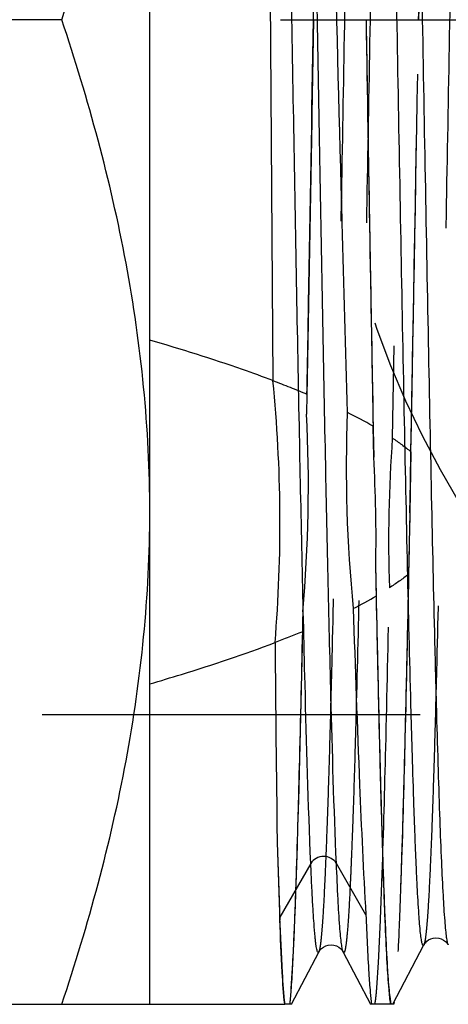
# Model space of a CAD drawing. Header units: millimetres. Extents: x 427 to 573, y 476 to 524.
# Tile 3 of 12: x 530.41 to 537.8, y 483 to 500. Entities that reach past the tile are written whole.
import ezdxf

# ---------------------------------------------------------------- set-up
doc = ezdxf.new("R2010")
doc.units = ezdxf.units.MM
doc.header["$LTSCALE"] = 65.185185
doc.linetypes.add('CENTER', pattern=[0.6, 0.375, -0.075, 0.075, -0.075])
doc.linetypes.add('HIDDEN', pattern=[0.2, 0.1, -0.1])
for name, color, linetype in [('ACHSEN_S', 7, 'CONTINUOUS'), ('KONST.EL_MIT_GEO', 7, 'CONTINUOUS'), ('KURVEN', 7, 'CONTINUOUS')]:
    doc.layers.add(name, color=color, linetype=linetype)

msp = doc.modelspace()

# ---------------------------------------------------------------- linework, layer by layer
at = {"layer": 'ACHSEN_S', "color": 2, "linetype": 'CENTER'}
msp.add_line((427.35, 500), (572.65, 500), dxfattribs=at)
at = {"layer": 'KONST.EL_MIT_GEO', "color": 7, "linetype": 'Continuous'}
for p, q in [((532.65, 483), (532.65, 517)), ((534.685, 506.198), (534.775, 493.769)), ((531.132, 500), (522.168, 500)), ((536.515, 492.444), (536.504, 492.981)), ((536.561, 490.052), (536.551, 490.589)), ((535.429, 485.431), (534.894, 484.502)), ((536.381, 484.546), (535.871, 485.431)), ((534.894, 484.502), (534.894, 484.457)), ((536.847, 483), (537.38, 484.024)), ((535.096, 483), (535.566, 483.903)), ((535.988, 483.903), (536.459, 483)), ((518.723, 483), (534.979, 483)), ((535.096, 483), (534.985, 483)), ((536.81, 483), (536.479, 483)), ((536.86, 483), (536.824, 483))]:
    msp.add_line(p, q, dxfattribs=at)
at = {"layer": 'KONST.EL_MIT_GEO', "color": 8, "linetype": 'HIDDEN'}
for p, q in [((537.091, 507.406), (536.836, 492.777)), ((535.363, 493.535), (535.357, 493.191)), ((537.158, 492.54), (537.138, 491.483)), ((537.138, 491.483), (537.117, 490.426)), ((535.29, 489.775), (535.284, 489.432)), ((550.351, 488), (518.35, 488)), ((534.985, 483), (534.979, 483)), ((536.479, 483), (536.459, 483)), ((536.824, 483), (536.81, 483))]:
    msp.add_line(p, q, dxfattribs=at)
at = {"layer": 'KONST.EL_MIT_GEO', "color": 7, "linetype": 'Continuous'}
for points in [[(535.566, 483.903), (535.57, 483.911), (535.58, 483.926), (535.594, 483.944), (535.615, 483.965), (535.646, 483.988), (535.686, 484.009), (535.731, 484.023), (535.78, 484.028), (535.829, 484.022), (535.874, 484.007), (535.911, 483.987), (535.942, 483.963), (535.963, 483.94), (535.977, 483.922), (535.985, 483.909), (535.988, 483.903)], [(537.38, 484.024), (537.382, 484.026), (537.388, 484.038), (537.399, 484.053), (537.413, 484.07), (537.434, 484.09), (537.463, 484.111), (537.501, 484.13), (537.543, 484.143), (537.589, 484.148), (537.637, 484.144), (537.681, 484.13), (537.72, 484.11), (537.752, 484.086), (537.776, 484.062), (537.79, 484.044), (537.798, 484.031), (537.802, 484.024)]]:
    msp.add_lwpolyline(points, dxfattribs=at)
for centre, radius, start, end in [((3826.972, 554.002), 3291.033, 180.940201, 181.071764), ((509.96, 491.304), 24.937, 355.2638, 5.6724), ((560.811, 492.269), 24.77, 177.8039, 185.6435), ((511.972, 491.036), 24.583, 358.959, 3.2849), ((1466.518, 497.224), 931.74, 180.49066, 180.700088), ((668.562, 489.66), 133.769, 181.63669, 182.22934), ((653.122, 489.297), 118.325, 181.67456, 182.32259)]:
    msp.add_arc(centre, radius, start, end, dxfattribs=at)
at = {"layer": 'KONST.EL_MIT_GEO', "color": 8, "linetype": 'HIDDEN'}
for centre, radius, start, end in [((-3695.824, 571.041), 4233.709, 358.923263, 359.038534), ((-2874.03, 556.084), 3411.78, 358.932821, 359.058112), ((510.626, 491.966), 24.761, 354.9252, 2.838), ((561.422, 491.002), 24.65, 175.8706, 181.8883)]:
    msp.add_arc(centre, radius, start, end, dxfattribs=at)
at = {"layer": 'KONST.EL_MIT_GEO', "color": 7, "linetype": 'Continuous'}
for points, knots in [([(535.429, 485.431), (535.384, 486.463), (535.315, 488.98), (535.223, 493.263), (535.148, 497.44), (535.085, 501.05), (535.037, 503.779), (534.989, 506.411), (534.942, 508.873), (534.895, 511.096), (534.854, 512.772), (534.821, 513.949), (534.797, 514.694), (534.774, 515.34), (534.751, 515.883), (534.728, 516.319), (534.705, 516.645), (534.686, 516.848), (534.668, 516.953), (534.659, 516.988), (534.653, 516.999)], [0, 0, 0, 0, 0.098042, 0.239214, 0.406987, 0.494883, 0.582129, 0.666269, 0.744958, 0.816027, 0.877538, 0.90418, 0.927836, 0.94835, 0.965588, 0.979441, 0.989823, 0.996677, 0.998775, 1, 1, 1, 1]), ([(535.871, 485.431), (535.829, 486.395), (535.763, 488.737), (535.675, 492.726), (535.588, 497.499), (535.5, 502.564), (535.414, 507.408), (535.339, 511.082), (535.275, 513.554), (535.232, 514.945), (535.189, 515.976), (535.157, 516.539), (535.136, 516.756)], [0, 0, 0, 0, 0.092306, 0.22429, 0.382066, 0.549368, 0.709272, 0.845904, 0.901203, 0.945973, 0.979159, 1, 1, 1, 1]), ([(537.38, 484.024), (537.379, 484.021), (537.375, 484.014), (537.363, 484.016), (537.358, 484.03), (537.35, 484.05), (537.344, 484.08), (537.333, 484.139), (537.314, 484.298), (537.29, 484.603), (537.269, 484.971), (537.252, 485.339), (537.238, 485.668), (537.223, 486.032), (537.204, 486.584), (537.18, 487.353), (537.14, 488.775), (537.093, 490.807), (537.037, 493.49), (536.982, 496.424), (536.926, 499.497), (536.871, 502.589), (536.815, 505.583), (536.76, 508.364), (536.712, 510.498), (536.673, 512.019), (536.645, 512.994), (536.617, 513.844), (536.589, 514.562), (536.562, 515.139), (536.538, 515.531), (536.517, 515.77), (536.504, 515.893), (536.49, 515.977), (536.481, 516.022), (536.473, 516.036)], [0, 0, 0, 0, 0.000351, 0.000574, 0.000972, 0.001641, 0.0026, 0.003853, 0.007245, 0.017567, 0.032531, 0.041714, 0.052002, 0.063368, 0.075789, 0.103667, 0.135366, 0.208969, 0.293766, 0.386495, 0.48359, 0.581319, 0.67593, 0.763791, 0.841534, 0.875662, 0.906182, 0.9328, 0.955263, 0.973357, 0.986911, 0.991947, 0.995807, 0.998487, 1, 1, 1, 1]), ([(537.802, 484.024), (537.794, 484.038), (537.785, 484.083), (537.771, 484.168), (537.758, 484.292), (537.737, 484.532), (537.713, 484.925), (537.685, 485.504), (537.658, 486.224), (537.63, 487.077), (537.602, 488.054), (537.563, 489.579), (537.515, 491.717), (537.459, 494.501), (537.404, 497.498), (537.348, 500.591), (537.293, 503.662), (537.237, 506.594), (537.182, 509.273), (537.134, 511.3), (537.095, 512.719), (537.071, 513.486), (537.051, 514.036), (537.037, 514.399), (537.023, 514.727), (537.006, 515.093), (536.985, 515.46), (536.961, 515.764), (536.942, 515.922), (536.931, 515.981), (536.925, 516.011), (536.918, 516.031), (536.912, 516.045), (536.9, 516.047), (536.897, 516.04), (536.895, 516.036)], [0, 0, 0, 0, 0.001522, 0.004216, 0.008093, 0.013149, 0.026756, 0.044915, 0.06745, 0.094148, 0.124749, 0.15896, 0.236858, 0.324843, 0.419531, 0.517281, 0.614337, 0.706973, 0.791635, 0.865078, 0.896694, 0.924491, 0.936873, 0.948204, 0.958456, 0.967605, 0.982514, 0.992792, 0.996168, 0.997413, 0.998366, 0.999031, 0.999426, 0.999649, 1, 1, 1, 1]), ([(531.132, 500), (531.59, 501.375), (532.357, 504.169), (532.65, 507.062), (532.65, 508.5)], [0, 0, 0, 0, 0.501873, 1, 1, 1, 1]), ([(536.06, 493.218), (536.029, 494.309), (535.908, 498.774), (535.797, 503.239), (535.702, 506.613)], [0, 0, 0, 0, 0.244321, 1, 1, 1, 1]), ([(532.65, 491.5), (532.65, 492.938), (532.357, 495.831), (531.59, 498.625), (531.132, 500)], [0, 0, 0, 0, 0.498127, 1, 1, 1, 1]), ([(536.382, 500), (536.392, 499.398), (536.432, 497.059), (536.472, 494.719), (536.504, 492.981)], [0, 0, 0, 0, 0.257192, 1, 1, 1, 1]), ([(534.775, 493.769), (534.601, 493.835), (533.9, 494.088), (533.188, 494.311), (532.65, 494.467)], [0, 0, 0, 0, 0.249275, 1, 1, 1, 1]), ([(531.132, 483), (531.59, 484.375), (532.357, 487.169), (532.65, 490.062), (532.65, 491.5)], [0, 0, 0, 0, 0.501873, 1, 1, 1, 1]), ([(536.824, 483), (536.814, 483.022), (536.803, 483.089), (536.786, 483.218), (536.77, 483.405), (536.746, 483.769), (536.717, 484.365), (536.684, 485.24), (536.651, 486.321), (536.617, 487.592), (536.583, 489.036), (536.562, 490.054), (536.551, 490.589)], [0, 0, 0, 0, 0.00946, 0.026564, 0.051333, 0.083696, 0.170772, 0.28661, 0.429613, 0.597784, 0.788811, 1, 1, 1, 1]), ([(536.81, 483), (536.794, 483.085), (536.773, 483.322), (536.742, 483.771), (536.713, 484.409), (536.683, 485.228), (536.652, 486.217), (536.609, 487.845), (536.58, 489.141), (536.561, 490.052)], [0, 0, 0, 0, 0.036702, 0.100804, 0.191618, 0.308123, 0.448979, 0.612534, 1, 1, 1, 1]), ([(536.161, 489.833), (536.194, 488.819), (536.256, 487.056), (536.335, 485.293), (536.381, 484.546)], [0, 0, 0, 0, 0.57545, 1, 1, 1, 1]), ([(532.65, 488.533), (532.833, 488.586), (533.56, 488.803), (534.28, 489.043), (534.812, 489.245)], [0, 0, 0, 0, 0.250684, 1, 1, 1, 1]), ([(535.566, 483.903), (535.564, 483.9), (535.559, 483.89), (535.545, 483.902), (535.54, 483.922), (535.53, 483.956), (535.522, 484.003), (535.514, 484.065), (535.506, 484.14), (535.493, 484.269), (535.479, 484.464), (535.462, 484.739), (535.445, 485.067), (535.434, 485.304), (535.429, 485.431)], [0, 0, 0, 0, 0.008059, 0.014396, 0.02781, 0.049797, 0.080614, 0.120339, 0.168978, 0.226505, 0.368068, 0.544666, 0.755615, 1, 1, 1, 1]), ([(535.988, 483.903), (535.98, 483.919), (535.97, 483.966), (535.956, 484.056), (535.942, 484.187), (535.921, 484.443), (535.896, 484.863), (535.88, 485.225), (535.871, 485.431)], [0, 0, 0, 0, 0.033295, 0.092872, 0.178999, 0.291555, 0.595025, 1, 1, 1, 1]), ([(534.985, 483), (534.961, 483.181), (534.931, 483.683), (534.907, 484.184), (534.894, 484.502)], [0, 0, 0, 0, 0.364648, 1, 1, 1, 1]), ([(536.381, 484.546), (536.394, 484.209), (536.413, 483.762), (536.45, 483.247), (536.467, 483.068), (536.479, 483)], [0, 0, 0, 0, 0.653178, 0.865643, 1, 1, 1, 1]), ([(534.979, 483), (534.958, 483.183), (534.928, 483.669), (534.906, 484.155), (534.894, 484.457)], [0, 0, 0, 0, 0.37868, 1, 1, 1, 1])]:
    msp.add_open_spline(points, degree=3, knots=knots, dxfattribs=at)
at = {"layer": 'KONST.EL_MIT_GEO', "color": 8, "linetype": 'HIDDEN'}
for points, knots in [([(537.752, 516.944), (537.75, 516.948), (537.746, 516.955), (537.734, 516.95), (537.729, 516.935), (537.721, 516.912), (537.715, 516.877), (537.704, 516.811), (537.692, 516.702), (537.678, 516.539), (537.664, 516.335), (537.649, 516.089), (537.629, 515.682), (537.604, 515.077), (537.576, 514.238), (537.547, 513.256), (537.507, 511.691), (537.459, 509.463), (537.402, 506.527), (537.346, 503.33), (537.308, 501.125), (537.289, 500)], [0, 0, 0, 0, 0.000661, 0.001104, 0.001966, 0.003406, 0.005451, 0.00811, 0.015276, 0.024901, 0.036964, 0.051441, 0.068294, 0.108959, 0.158556, 0.21659, 0.282478, 0.435108, 0.610343, 0.801182, 1, 1, 1, 1]), ([(536.473, 516.036), (536.471, 516.04), (536.468, 516.047), (536.456, 516.044), (536.451, 516.03), (536.443, 516.01), (536.437, 515.98), (536.426, 515.921), (536.407, 515.761), (536.383, 515.454), (536.362, 515.085), (536.345, 514.716), (536.331, 514.385), (536.316, 514.02), (536.297, 513.466), (536.273, 512.694), (536.233, 511.266), (536.186, 509.227), (536.13, 506.533), (536.075, 503.588), (536.019, 500.503), (535.964, 497.399), (535.908, 494.394), (535.853, 491.603), (535.805, 489.461), (535.766, 487.934), (535.738, 486.956), (535.71, 486.103), (535.682, 485.383), (535.655, 484.803), (535.631, 484.41), (535.61, 484.171), (535.597, 484.047), (535.583, 483.962), (535.574, 483.918), (535.566, 483.903)], [0, 0, 0, 0, 0.00035, 0.000572, 0.000971, 0.001642, 0.002602, 0.003855, 0.00725, 0.017577, 0.032548, 0.041733, 0.052022, 0.063392, 0.075816, 0.103698, 0.135401, 0.209012, 0.293816, 0.38655, 0.483647, 0.581376, 0.675984, 0.763841, 0.841578, 0.875702, 0.906217, 0.93283, 0.955287, 0.973376, 0.986924, 0.991957, 0.995813, 0.99849, 1, 1, 1, 1]), ([(536.895, 516.036), (536.888, 516.022), (536.878, 515.977), (536.864, 515.892), (536.851, 515.768), (536.83, 515.527), (536.806, 515.133), (536.778, 514.551), (536.751, 513.829), (536.723, 512.973), (536.695, 511.992), (536.656, 510.462), (536.608, 508.316), (536.552, 505.522), (536.497, 502.514), (536.441, 499.409), (536.386, 496.326), (536.33, 493.383), (536.275, 490.694), (536.227, 488.659), (536.188, 487.234), (536.164, 486.464), (536.144, 485.912), (536.13, 485.548), (536.116, 485.218), (536.099, 484.851), (536.078, 484.483), (536.054, 484.177), (536.035, 484.018), (536.024, 483.959), (536.018, 483.929), (536.011, 483.909), (536.005, 483.895), (535.993, 483.893), (535.99, 483.9), (535.988, 483.903)], [0, 0, 0, 0, 0.001519, 0.004209, 0.008083, 0.013137, 0.026738, 0.04489, 0.06742, 0.094112, 0.12471, 0.158916, 0.236807, 0.324786, 0.419471, 0.51722, 0.614278, 0.706918, 0.791587, 0.865039, 0.89666, 0.924462, 0.936847, 0.94818, 0.958435, 0.967588, 0.982502, 0.992786, 0.996165, 0.997412, 0.998367, 0.999033, 0.999429, 0.99965, 1, 1, 1, 1]), ([(538.287, 515.916), (538.286, 515.919), (538.282, 515.926), (538.27, 515.924), (538.265, 515.91), (538.258, 515.89), (538.251, 515.86), (538.241, 515.802), (538.221, 515.643), (538.197, 515.339), (538.176, 514.973), (538.159, 514.607), (538.145, 514.279), (538.131, 513.916), (538.111, 513.367), (538.087, 512.601), (538.047, 511.183), (538, 509.16), (537.944, 506.487), (537.889, 503.564), (537.833, 500.503), (537.778, 497.422), (537.722, 494.439), (537.667, 491.669), (537.619, 489.543), (537.58, 488.027), (537.552, 487.056), (537.524, 486.209), (537.496, 485.494), (537.469, 484.918), (537.445, 484.528), (537.424, 484.29), (537.411, 484.167), (537.397, 484.083), (537.388, 484.038), (537.38, 484.024)], [0, 0, 0, 0, 0.000352, 0.000576, 0.000973, 0.001641, 0.002599, 0.00385, 0.00724, 0.017557, 0.032517, 0.041696, 0.051982, 0.063347, 0.075764, 0.103637, 0.135332, 0.208927, 0.293718, 0.386442, 0.483535, 0.581264, 0.675876, 0.763742, 0.841491, 0.875624, 0.906147, 0.93277, 0.955239, 0.973337, 0.986899, 0.991937, 0.995801, 0.998484, 1, 1, 1, 1]), ([(537.289, 500), (537.3, 500.665), (537.344, 503.234), (537.388, 505.802), (537.425, 507.706)], [0, 0, 0, 0, 0.258893, 1, 1, 1, 1]), ([(535.596, 506.933), (535.585, 506.378), (535.544, 504.067), (535.505, 501.756), (535.475, 500)], [0, 0, 0, 0, 0.240251, 1, 1, 1, 1]), ([(535.475, 500), (535.484, 500.56), (535.521, 502.748), (535.559, 504.935), (535.588, 506.562)], [0, 0, 0, 0, 0.256175, 1, 1, 1, 1]), ([(535.475, 500), (535.465, 499.418), (535.427, 497.148), (535.388, 494.879), (535.357, 493.191)], [0, 0, 0, 0, 0.256624, 1, 1, 1, 1]), ([(535.363, 493.535), (535.373, 494.056), (535.411, 496.211), (535.448, 498.366), (535.475, 500)], [0, 0, 0, 0, 0.241757, 1, 1, 1, 1]), ([(537.138, 491.484), (537.126, 490.891), (537.103, 489.758), (537.067, 488.149), (537.031, 486.726), (536.996, 485.514), (536.965, 484.643), (536.939, 484.066), (536.921, 483.726), (536.903, 483.451), (536.887, 483.241), (536.869, 483.099), (536.857, 483.024), (536.847, 483)], [0, 0, 0, 0, 0.209513, 0.400139, 0.568663, 0.712297, 0.828833, 0.876343, 0.916423, 0.948923, 0.973725, 0.990747, 1, 1, 1, 1]), ([(537.117, 490.426), (537.098, 489.486), (537.061, 487.799), (537.008, 485.824), (536.963, 484.562), (536.934, 483.881), (536.903, 483.391), (536.881, 483.129), (536.866, 483.031)], [0, 0, 0, 0, 0.38138, 0.68388, 0.800956, 0.893321, 0.959915, 1, 1, 1, 1]), ([(536.537, 483), (536.553, 483.093), (536.574, 483.345), (536.604, 483.816), (536.633, 484.475), (536.678, 485.701), (536.73, 487.626), (536.766, 489.271), (536.785, 490.19)], [0, 0, 0, 0, 0.039279, 0.105232, 0.197146, 0.313995, 0.61687, 1, 1, 1, 1]), ([(535.29, 489.775), (535.272, 488.927), (535.238, 487.402), (535.189, 485.613), (535.148, 484.46), (535.12, 483.827), (535.092, 483.358), (535.071, 483.1), (535.057, 483)], [0, 0, 0, 0, 0.375523, 0.674794, 0.791933, 0.885755, 0.955336, 1, 1, 1, 1]), ([(535.284, 489.432), (535.256, 488.132), (535.217, 486.379), (535.145, 484.327), (535.11, 483.574), (535.088, 483.273)], [0, 0, 0, 0, 0.633225, 0.853282, 1, 1, 1, 1]), ([(535.088, 483.273), (535.086, 483.247), (535.079, 483.157), (535.071, 483.067), (535.064, 483.003)], [0, 0, 0, 0, 0.290546, 1, 1, 1, 1])]:
    msp.add_open_spline(points, degree=3, knots=knots, dxfattribs=at)
for points in [[(534.775, 493.769), (534.973, 493.695), (535.169, 493.617), (535.363, 493.535)], [(536.836, 492.777), (536.947, 492.703), (537.055, 492.625), (537.158, 492.54)], [(537.117, 490.426), (537.01, 490.342), (536.899, 490.264), (536.785, 490.19)], [(535.284, 489.432), (535.127, 489.367), (534.97, 489.305), (534.812, 489.245)]]:
    msp.add_open_spline(points, degree=3, dxfattribs=at)
at = {"layer": 'KONST.EL_MIT_GEO', "color": 7, "linetype": 'Continuous'}
for points in [[(536.504, 492.981), (536.359, 493.065), (536.21, 493.143), (536.06, 493.218)], [(536.161, 489.833), (536.297, 489.902), (536.43, 489.975), (536.561, 490.052)], [(535.871, 485.431), (535.829, 485.504), (535.65, 485.601), (535.471, 485.504), (535.429, 485.431)], [(536.866, 483.031), (536.864, 483.021), (536.862, 483.01), (536.86, 483)]]:
    msp.add_open_spline(points, degree=3, dxfattribs=at)
at = {"layer": 'KURVEN', "color": 8, "linetype": 'HIDDEN'}
msp.add_line((547.265, 500), (536.239, 500), dxfattribs=at)
msp.add_arc((551.65, 500), 16, 105.7307, 259.2, dxfattribs=at)

doc.saveas('drawing.dxf')
